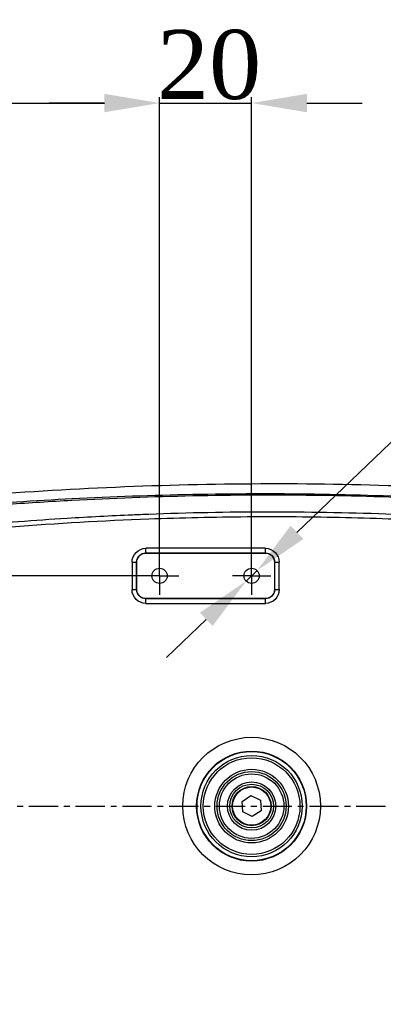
# Model space of a CAD drawing. Header units: millimetres. Extents: x 7590 to 10884, y -1862 to 419.
# Tile 64 of 83: x 8239 to 8318, y -53 to 161. Entities that reach past the tile are written whole.
import ezdxf

# ---------------------------------------------------------------- set-up
doc = ezdxf.new("R2010")
doc.units = ezdxf.units.MM
doc.header["$PDSIZE"] = -1
doc.linetypes.add('CENTER', pattern=[10.16, 6.35, -1.27, 1.27, -1.27])
doc.layers.add('D中心线OR符号线', color=7, linetype='Continuous')
doc.styles.get("Standard").update_dxf_attribs({"font": 'times.ttf'})
doc.dimstyles.new('ISO-25', dxfattribs={"dimtxt": 18, "dimasz": 15, "dimexe": 1.25, "dimexo": 0.625, "dimtad": 1, "dimtoh": 1, "dimtxsty": 'Standard', "dimcen": 2.5, "dimadec": 0, "dimazin": 0, "dimtfac": 1, "dimtmove": 0, "dimatfit": 3, "dimfxl": 1, "dimarcsym": 0})

# ---------------------------------------------------------------- blocks, each defined once
blk = doc.blocks.new('SW_CENTERMARKSYMBOL_7')
at = {"layer": 'D中心线OR符号线', "color": 0}
for p, q in [((0, 0.5), (0, 0.83)), ((0, 0), (0, 0.5)), ((-0.5, 0), (-0.83, 0)), ((0, 0), (-0.5, 0)), ((0, 0), (0, -0.5)), ((0, 0), (0.5, 0)), ((0.5, 0), (0.83, 0)), ((0, -0.5), (0, -0.83))]:
    blk.add_line(p, q, dxfattribs=at)
blk = doc.blocks.new('SW_CENTERMARKSYMBOL_8')
at = {"layer": 'D中心线OR符号线', "color": 0}
for p, q in [((0, 0.5), (0, 0.83)), ((0, 0), (0, 0.5)), ((-0.5, 0), (-0.83, 0)), ((0, 0), (-0.5, 0)), ((0, 0), (0, -0.5)), ((0, 0), (0.5, 0)), ((0.5, 0), (0.83, 0)), ((0, -0.5), (0, -0.83))]:
    blk.add_line(p, q, dxfattribs=at)
blk = doc.blocks.new('*D57')
at = {"color": 0, "lineweight": -2}
for p, q in [((8269.14, 40.8), (8269.14, 144.1)), ((8289.14, 40.8), (8289.14, 144.1)), ((8257.14, 142.85), (8245.14, 142.85)), ((8269.14, 142.85), (8289.14, 142.85)), ((8301.14, 142.85), (8313.14, 142.85))]:
    blk.add_line(p, q, dxfattribs=at)
at = {"color": 0}
for points in [[(8257.14, 140.85), (8257.14, 144.85), (8269.14, 142.85)], [(8301.14, 144.85), (8301.14, 140.85), (8289.14, 142.85)]]:
    blk.add_solid(points, dxfattribs=at)
at = {"layer": 'Defpoints', "color": 0}
for p in [(8289.14, 142.85), (8269.14, 40.18), (8289.14, 40.18)]:
    blk.add_point(p, dxfattribs=at)
at = {"color": 0, "insert": (8279.9, 151.11), "char_height": 15, "attachment_point": 5}
blk.add_mtext('20', dxfattribs=at)
blk = doc.blocks.new('*D60')
at = {"color": 0, "lineweight": -2}
for p, q in [((8139.14, -9.2), (8139.14, 144.1)), ((8269.14, 40.8), (8269.14, 144.1)), ((8151.14, 142.85), (8257.14, 142.85))]:
    blk.add_line(p, q, dxfattribs=at)
at = {"color": 0}
for points in [[(8151.14, 144.85), (8151.14, 140.85), (8139.14, 142.85)], [(8257.14, 140.85), (8257.14, 144.85), (8269.14, 142.85)]]:
    blk.add_solid(points, dxfattribs=at)
at = {"layer": 'Defpoints', "color": 0}
for p in [(8269.14, 142.85), (8269.14, 40.18), (8139.14, -9.82)]:
    blk.add_point(p, dxfattribs=at)
at = {"color": 0, "insert": (8204.14, 151.11), "char_height": 15, "attachment_point": 5}
blk.add_mtext('130', dxfattribs=at)
blk = doc.blocks.new('*D62')
at = {"color": 0, "lineweight": -2}
for p, q in [((8349.57, 98.1), (8299, 49.62)), ((8418.52, 98.1), (8349.57, 98.1)), ((8287.95, 39.04), (8290.33, 41.32)), ((8279.29, 30.73), (8270.62, 22.43))]:
    blk.add_line(p, q, dxfattribs=at)
at = {"color": 0}
for points in [[(8297.61, 51.07), (8300.38, 48.18), (8290.33, 41.32)], [(8280.67, 29.29), (8277.9, 32.18), (8287.95, 39.04)]]:
    blk.add_solid(points, dxfattribs=at)
at = {"layer": 'Defpoints', "color": 0}
for p in [(8290.33, 41.32), (8287.95, 39.04)]:
    blk.add_point(p, dxfattribs=at)
at = {"color": 0, "insert": (8384.36, 106.38), "char_height": 15, "attachment_point": 5}
blk.add_mtext('{\\fTimes New Roman|b0|i0|c0|p0;4-M4\\famgdt|b0|i0|c0|p0;\\W0.7;x\\fTimes New Roman|b0|i0|c0|p0;8}', dxfattribs=at)
blk = doc.blocks.new('*D64')
at = {"color": 0, "lineweight": -2}
for p, q in [((8268.52, 40.18), (7973.51, 40.18)), ((7974.76, 28.18), (7974.76, -47.82)), ((8268.52, -59.82), (7973.51, -59.82))]:
    blk.add_line(p, q, dxfattribs=at)
at = {"color": 0}
for points in [[(7976.76, 28.18), (7972.76, 28.18), (7974.76, 40.18)], [(7972.76, -47.82), (7976.76, -47.82), (7974.76, -59.82)]]:
    blk.add_solid(points, dxfattribs=at)
at = {"layer": 'Defpoints', "color": 0}
for p in [(8269.14, 40.18), (7974.76, -59.82), (8269.14, -59.82)]:
    blk.add_point(p, dxfattribs=at)
at = {"color": 0, "insert": (7966.51, -11.6), "char_height": 15, "attachment_point": 5, "rotation": 90}
blk.add_mtext('100', dxfattribs=at)

msp = doc.modelspace()

# ---------------------------------------------------------------- linework, layer by layer
at = {"color": 7, "lineweight": 25}
for p, q in [((8266.159, 45.161), (8266.159, 46.16)), ((8292.125, 46.16), (8266.159, 46.16)), ((8266.159, 45.161), (8292.125, 45.161)), ((8266.194, 45.125), (8266.159, 45.161)), ((8266.194, 45.125), (8292.09, 45.125)), ((8292.125, 45.161), (8292.09, 45.125)), ((8292.125, 45.161), (8292.125, 46.16)), ((8263.159, 43.161), (8263.159, 37.195)), ((8263.159, 43.161), (8264.159, 43.161)), ((8264.159, 43.161), (8264.194, 43.126)), ((8264.159, 37.195), (8264.159, 43.161)), ((8264.194, 37.23), (8264.194, 43.126)), ((8294.09, 43.126), (8294.125, 43.161)), ((8294.09, 43.126), (8294.09, 37.23)), ((8294.125, 43.161), (8294.125, 37.195)), ((8294.125, 43.161), (8295.125, 43.161)), ((8295.125, 37.195), (8295.125, 43.161)), ((8263.159, 37.195), (8264.159, 37.195)), ((8264.194, 37.23), (8264.159, 37.195)), ((8294.125, 37.195), (8294.09, 37.23)), ((8294.125, 37.195), (8295.125, 37.195)), ((8266.159, 35.195), (8266.194, 35.23)), ((8292.125, 35.195), (8266.159, 35.195)), ((8266.159, 34.195), (8266.159, 35.195)), ((8292.09, 35.23), (8266.194, 35.23)), ((8292.09, 35.23), (8292.125, 35.195)), ((8292.125, 34.195), (8292.125, 35.195)), ((8266.159, 34.195), (8292.125, 34.195)), ((8287.093, -8.799), (8289.003, -7.536)), ((8289.003, -7.536), (8291.052, -8.559)), ((8287.232, -11.085), (8287.093, -8.799)), ((8291.052, -8.559), (8291.191, -10.845)), ((8289.281, -12.108), (8287.232, -11.085)), ((8291.191, -10.845), (8289.281, -12.108))]:
    msp.add_line(p, q, dxfattribs=at)
at = {"linetype": 'CENTER'}
msp.add_line((8139.142, -9.822), (8922.207, -9.822), dxfattribs=at)
at = {"color": 7, "lineweight": 25}
for centre, radius in [((8269.142, 40.178), 1.65), ((8289.142, 40.178), 1.65), ((8289.142, -9.822), 14.948), ((8289.142, -9.822), 11.949), ((8289.142, -9.822), 11.86), ((8289.142, -9.822), 11), ((8289.142, -9.822), 10.5), ((8289.142, -9.822), 8), ((8289.142, -9.822), 7.5), ((8289.142, -9.822), 7), ((8289.142, -9.822), 5.25), ((8289.142, -9.822), 4.75), ((8289.142, -9.822), 4.25), ((8289.142, -9.822), 4.15)]:
    msp.add_circle(centre, radius, dxfattribs=at)
at = {"color": 7, "lineweight": 25, "extrusion": (-3.68336e-13, 3.68336e-13, -1)}
for centre, major_axis in [((8266.16, 43.16), (-2.122, 2.122)), ((8292.124, 37.196), (2.122, -2.122))]:
    msp.add_ellipse(centre, major_axis=major_axis, ratio=0.9996955, start_param=5.4979394, end_param=7.0684312, dxfattribs=at)
at = {"color": 7, "lineweight": 25, "extrusion": (0, 0, -1)}
for centre, major_axis, start_param, end_param in [((8266.16, 43.16), (-1.415, 1.415), 5.4979394, 7.0684312), ((8292.124, 43.16), (-1.415, -1.415), 2.3563468, 3.9268385), ((8266.16, 37.196), (1.415, 1.415), 2.3563468, 3.9268385), ((8292.124, 37.196), (-1.415, 1.415), 2.3563468, 3.9268385)]:
    msp.add_ellipse(centre, major_axis=major_axis, ratio=0.9993912, start_param=start_param, end_param=end_param, dxfattribs=at)
at = {"color": 7, "lineweight": 25, "extrusion": (1.1956e-11, 1.82082e-15, -1)}
for centre, major_axis in [((8266.195, 43.125), (-1.415, 1.415)), ((8292.089, 37.23), (1.415, -1.415))]:
    msp.add_ellipse(centre, major_axis=major_axis, ratio=0.9996955, start_param=5.4979394, end_param=7.0684312, dxfattribs=at)
at = {"color": 7, "lineweight": 25, "extrusion": (1.1956e-11, -1.82082e-15, -1)}
for centre, major_axis in [((8292.089, 43.125), (1.415, 1.415)), ((8266.195, 37.23), (-1.415, -1.415))]:
    msp.add_ellipse(centre, major_axis=major_axis, ratio=0.9996955, start_param=5.4979394, end_param=7.0684312, dxfattribs=at)
at = {"color": 7, "lineweight": 25, "extrusion": (-3.34851e-13, -3.34851e-13, -1)}
for centre, major_axis in [((8292.124, 43.16), (2.122, 2.122)), ((8266.16, 37.196), (-2.122, -2.122))]:
    msp.add_ellipse(centre, major_axis=major_axis, ratio=0.9996955, start_param=5.4979394, end_param=7.0684312, dxfattribs=at)
at = {"color": 7, "lineweight": 25}
for points, knots in [([(8129.142, 44.261), (8137.822, 45.804), (8155.184, 48.891), (8181.367, 52.678), (8207.636, 55.79), (8235.685, 58.274), (8265.51, 59.901), (8297.083, 60.415), (8319.275, 59.9), (8335.496, 59.155), (8350.344, 58.311), (8373.149, 56.388), (8399.29, 53.313), (8416.236, 50.603), (8424.142, 49.338)], [0, 0, 0, 0, 0.089163, 0.1783585, 0.2675466, 0.3566994, 0.4631284, 0.5695945, 0.6760172, 0.687582, 0.7338427, 0.8264335, 0.9190244, 1, 1, 1, 1]), ([(8395.266, 50.732), (8388.694, 51.612), (8375.551, 53.372), (8353.567, 55.571), (8329.326, 57.214), (8302.843, 58.044), (8276.429, 57.962), (8250.784, 57.048), (8225.935, 55.398), (8201.815, 53.163), (8185.819, 51.153), (8177.822, 50.149)], [0, 0, 0, 0, 0.091125, 0.1822477, 0.3035942, 0.4249828, 0.5463338, 0.6665808, 0.7777082, 0.8888671, 1, 1, 1, 1]), ([(8188.064, 51.083), (8194.406, 51.83), (8210.448, 53.717), (8231.153, 55.482), (8254.242, 56.905), (8276.345, 57.736), (8302.631, 57.865), (8329.117, 57.084), (8353.429, 55.483), (8375.55, 53.306), (8388.698, 51.567), (8395.272, 50.697)], [0, 0, 0, 0, 0.0923784, 0.2336632, 0.3000503, 0.4263451, 0.5528143, 0.6792825, 0.8086236, 0.9043105, 1, 1, 1, 1]), ([(8395.296, 46.428), (8386.79, 47.614), (8369.77, 49.988), (8344.083, 52.309), (8318.325, 53.737), (8292.539, 54.187), (8274.17, 53.833), (8259.674, 53.25), (8246.74, 52.565), (8227.99, 51.152), (8214.014, 49.592), (8207.026, 48.812)], [0, 0, 0, 0, 0.13641182, 0.27296669, 0.40957489, 0.54613995, 0.68256031, 0.70136945, 0.77660946, 0.8883044, 1, 1, 1, 1]), ([(8207.142, 47.837), (8217.055, 48.91), (8236.897, 51.057), (8263.941, 52.586), (8288.163, 53.149), (8309.525, 52.981), (8330.936, 52.16), (8352.37, 50.645), (8373.815, 48.492), (8388.041, 46.482), (8395.153, 45.478)], [0, 0, 0, 0, 0.1585913, 0.3174428, 0.430696, 0.543975, 0.6572266, 0.7714748, 0.8857518, 1, 1, 1, 1])]:
    msp.add_open_spline(points, degree=3, knots=knots, dxfattribs=at)

# ---------------------------------------------------------------- block references
at = {"layer": 'D中心线OR符号线', "xscale": -5, "yscale": 5, "zscale": 5}
for name, p in [('SW_CENTERMARKSYMBOL_8', (8269.142, 40.178)), ('SW_CENTERMARKSYMBOL_7', (8289.142, 40.178))]:
    msp.add_blockref(name, p, dxfattribs=at)

# ---------------------------------------------------------------- dimensions: what is measured, and where the dimension line sits
dim = msp.add_linear_dim(base=(8269.142, 142.854), p1=(8139.142, -9.822), p2=(8269.142, 40.178), angle=180, dimstyle='ISO-25', override={"dimtxt": 15, "dimasz": 12})
dim.commit()
dim.dimension.update_dxf_attribs({"geometry": '*D60', "text_midpoint": (8204.142, 151.109)})
for base, p2, angle, picture, middle in [((8289.142, 142.854), (8289.142, 40.178), 180, '*D57', (8279.895, 142.854)), ((7974.76, -59.822), (8269.142, -59.822), 90, '*D64', (7974.76, -11.596))]:
    dim = msp.add_linear_dim(base=base, p1=(8269.142, 40.178), p2=p2, angle=angle, dimstyle='ISO-25', override={"dimtxt": 15, "dimasz": 12})
    dim.commit()
    dim.dimension.update_dxf_attribs({"geometry": picture, "text_midpoint": middle, "dimtype": 160})
dim = msp.add_diameter_dim_2p(p1=(8287.951, 39.036), p2=(8290.333, 41.319), text='{\\fTimes New Roman|b0|i0|c0|p0;4-M4\\famgdt|b0|i0|c0|p0;\\W0.7;x\\fTimes New Roman|b0|i0|c0|p0;8}', dimstyle='ISO-25', override={"dimtxt": 15, "dimasz": 12, "dimtxsty": 'Standard'})
dim.commit()
dim.dimension.update_dxf_attribs({"geometry": '*D62', "text_midpoint": (8349.574, 98.098), "dimtype": 163})

doc.saveas('drawing.dxf')
